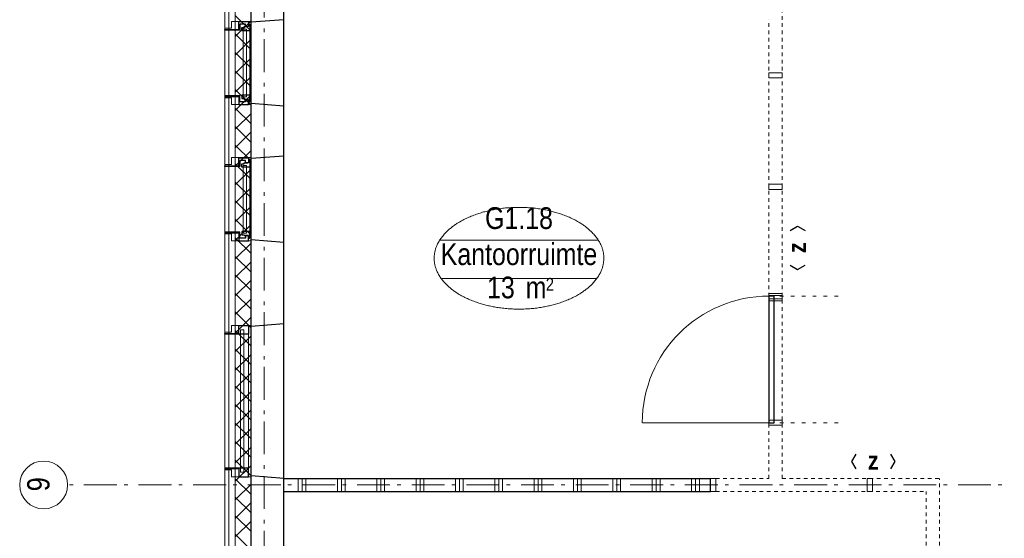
# Model space of a CAD drawing. Header units: millimetres. Extents: x 274611 to 571164, y 158736 to 298905.
# Tile 163 of 172: x 544050 to 551559, y 220685 to 224642. Entities that reach past the tile are written whole.
import ezdxf
from ezdxf.enums import TextEntityAlignment as Align

# ---------------------------------------------------------------- set-up
doc = ezdxf.new("R2010")
doc.units = ezdxf.units.MM
doc.header["$LTSCALE"] = 400
doc.header["$PDMODE"] = 1
doc.header["$PDSIZE"] = 15
for name, pattern in [('STYLE_05', [0.208282, 0.069427, -0.138855]), ('STYLE_06', [1.041641, 0.625, -0.208282, 0.069427, -0.138931]), ('STYLE_21', [0.138889, 0.069444, -0.069444])]:
    doc.linetypes.add(name, pattern=pattern)
for name, color, linetype, lineweight in [('Binnenkozijnen', 140, 'Continuous', 15), ('Buitenkozijnen', 140, 'Continuous', 15), ('Interieur-deur', 43, 'Continuous', 9), ('Interieur-scheidingswand-horizontaal', 5, 'Continuous', 25), ('Interieur-systeemwand glas', 140, 'STYLE_21', 15), ('Kozijnmerken', 43, 'Continuous', 9), ('Lijn-stramien', 5, 'STYLE_06', 9), ('mat-beton (ihwg)', 5, 'Continuous', 25), ('mat-isolatie', 140, 'Continuous', 15), ('mat-multiplex-hor', 140, 'Continuous', 15), ('None', 7, 'Continuous', 9), ('Ruimtenummers', 5, 'Continuous', 25)]:
    doc.layers.add(name, color=color, linetype=linetype, lineweight=lineweight)
doc.styles.add('Arial Narrow', font='ARIALN.TTF', dxfattribs={"height": 222.25})
doc.styles.add('Arial Narrow (bold)', font='ARIALNB.TTF', dxfattribs={"height": 172.861111})

# ---------------------------------------------------------------- blocks, each defined once
blk = doc.blocks.new('*X468')
at = {"layer": 'None', "lineweight": 13}
for p, q in [((37321.1, 22632.4), (37441.1, 22512.4)), ((37321.1, 22491), (37441.1, 22371)), ((37321.1, 22349.6), (37441.1, 22229.6)), ((37321.1, 22208.2), (37441.1, 22088.2)), ((37321.1, 22066.8), (37441.1, 21946.8)), ((37321.1, 21925.4), (37441.1, 21805.4)), ((37321.1, 21784), (37441.1, 21664)), ((37321.1, 21642.6), (37441.1, 21522.6)), ((37321.1, 21501.2), (37441.1, 21381.2)), ((37321.1, 21359.8), (37441.1, 21239.8)), ((37321.1, 21218.4), (37441.1, 21098.4)), ((37321.1, 21077), (37441.1, 20957)), ((37321.1, 20935.6), (37441.1, 20815.6)), ((37321.1, 20794.2), (37441.1, 20674.2)), ((37321.1, 20652.8), (37441.1, 20532.8)), ((37321.1, 20511.4), (37441.1, 20391.4)), ((37321.1, 20370), (37441.1, 20250)), ((37321.1, 20228.6), (37441.1, 20108.6)), ((37321.1, 20087.2), (37441.1, 19967.2)), ((37321.1, 19945.8), (37441.1, 19825.8)), ((37321.1, 19804.4), (37441.1, 19684.4)), ((37321.1, 19663), (37441.1, 19543)), ((37321.1, 19521.6), (37441.1, 19401.6)), ((37321.1, 19380.2), (37441.1, 19260.2)), ((37321.1, 19238.8), (37441.1, 19118.8)), ((37321.1, 19097.4), (37441.1, 18977.4)), ((37321.1, 18956), (37441.1, 18836)), ((37321.1, 18814.6), (37441.1, 18694.6)), ((37321.1, 18673.2), (37441.1, 18553.2))]:
    blk.add_line(p, q, dxfattribs=at)
at = {"layer": 'None', "lineweight": 5}
for p, q in [((37321.1, 22471.9), (37441.1, 22591.9)), ((37321.1, 22330.4), (37441.1, 22450.4)), ((37321.1, 22189), (37441.1, 22309)), ((37321.1, 22047.6), (37441.1, 22167.6)), ((37321.1, 21906.2), (37441.1, 22026.2)), ((37321.1, 21764.8), (37441.1, 21884.8)), ((37321.1, 21623.3), (37441.1, 21743.3)), ((37321.1, 21481.9), (37441.1, 21601.9)), ((37321.1, 21340.5), (37441.1, 21460.5)), ((37321.1, 21199.1), (37441.1, 21319.1)), ((37321.1, 21057.6), (37441.1, 21177.6)), ((37321.1, 20916.2), (37441.1, 21036.2)), ((37321.1, 20774.8), (37441.1, 20894.8)), ((37321.1, 20633.4), (37441.1, 20753.4)), ((37321.1, 20492), (37441.1, 20612)), ((37321.1, 20350.5), (37441.1, 20470.5)), ((37321.1, 20209.1), (37441.1, 20329.1)), ((37321.1, 20067.7), (37441.1, 20187.7)), ((37321.1, 19926.3), (37441.1, 20046.3)), ((37321.1, 19784.9), (37441.1, 19904.9)), ((37321.1, 19643.4), (37441.1, 19763.4)), ((37321.1, 19502), (37441.1, 19622)), ((37321.1, 19360.6), (37441.1, 19480.6)), ((37321.1, 19219.2), (37441.1, 19339.2)), ((37321.1, 19077.7), (37441.1, 19197.7)), ((37321.1, 18936.3), (37441.1, 19056.3)), ((37321.1, 18794.9), (37441.1, 18914.9)), ((37321.1, 18653.5), (37441.1, 18773.5))]:
    blk.add_line(p, q, dxfattribs=at)
blk = doc.blocks.new('systeemwandstijl 900 hoh')
at = {"layer": 'Interieur-systeemwand glas', "color": 43, "linetype": 'Continuous', "lineweight": 9}
blk.add_lwpolyline([(0, 20), (100, 20), (100, -20), (0, -20)], close=True, dxfattribs=at)
at = {"layer": 'Interieur-systeemwand glas', "color": 43, "linetype": 'Continuous', "lineweight": 15}
for p in [(0, 900), (0, 0)]:
    blk.add_point(p, dxfattribs=at)
blk = doc.blocks.new('Deur systeemwand 950')
at = {"layer": 'Interieur-deur', "color": 140, "linetype": 'Continuous', "lineweight": 15}
blk.add_line((0, 1063.8), (0, 100), dxfattribs=at)
at = {"layer": 'Interieur-deur', "color": 92, "linetype": 'Continuous', "lineweight": 25}
blk.add_lwpolyline([(-966, 100), (0, 100), (0, 60), (-966, 60)], close=True, dxfattribs=at)
at = {"layer": 'Interieur-deur', "color": 140, "linetype": 'Continuous', "lineweight": 15}
blk.add_arc((0, 100), 966, 90, 180, dxfattribs=at)
at = {"layer": 'Interieur-systeemwand glas', "color": 43, "linetype": 'Continuous', "lineweight": 9}
for points in [[(-986, 100), (-946, 100), (-946, 0), (-986, 0)], [(-20, 100), (20, 100), (20, 0), (-20, 0)]]:
    blk.add_lwpolyline(points, close=True, dxfattribs=at)
at = {"layer": 'Lijn-stramien', "color": 8, "linetype": 'STYLE_05', "lineweight": 5}
for p, q in [((-966, 100), (-966, -476)), ((0, 100), (0, -476))]:
    blk.add_line(p, q, dxfattribs=at)
at = {"layer": 'None', "linetype": 'Continuous', "lineweight": 5}
for p in [(-966, 100), (0, 100)]:
    blk.add_point(p, dxfattribs=at)
blk = doc.blocks.new('0600 pui gemeentehuis')
at = {"layer": 'Buitenkozijnen', "color": 92, "linetype": 'Continuous', "lineweight": 25}
for p, q in [((50.3, 0), (70.3, -250)), ((710.3, 0), (690.3, -250))]:
    blk.add_line(p, q, dxfattribs=at)
at = {"layer": 'Buitenkozijnen', "color": 43, "linetype": 'Continuous', "lineweight": 9}
blk.add_lwpolyline([(697.8, -400), (645.3, -400), (645.3, -450), (115.3, -450), (115.3, -400), (62.8, -400), (62.8, -250), (70.3, -250), (50.3, 0), (710.3, 0), (690.3, -250), (697.8, -250)], close=True, dxfattribs=at)
at = {"layer": 'None', "color": 8, "linetype": 'Continuous', "lineweight": 5}
blk.add_line((134.5, -260), (626, -260), dxfattribs=at)
at = {"layer": 'None', "color": 92, "linetype": 'Continuous', "lineweight": 25}
for points in [[(63.5, -270), (102.5, -270), (102.5, -291.7), (83.5, -291.7), (83.5, -335), (129.3, -335), (129.3, -450), (125.3, -450), (125.3, -344), (63.5, -344), (63.5, -325), (63.5, -325)], [(697, -270), (658, -270), (658, -291.7), (677, -291.7), (677, -335), (631.3, -335), (631.3, -450), (635.3, -450), (635.3, -344), (697, -344), (697, -325), (697, -325)]]:
    blk.add_lwpolyline(points, close=True, dxfattribs=at)
for points in [[(84.5, -270), (84.5, -260), (134.5, -260), (134.5, -320), (109.4, -320), (109.4, -301.9), (102.5, -301.9), (102.5, -274.7)], [(676, -270), (676, -260), (626, -260), (626, -320), (651.2, -320), (651.2, -301.9), (658, -301.9), (658, -274.7)]]:
    blk.add_lwpolyline(points, dxfattribs=at)
at = {"layer": 'None', "color": 140, "linetype": 'Continuous', "lineweight": 15}
blk.add_lwpolyline([(122.8, -284.2), (637.8, -284.2), (637.8, -310.6), (122.8, -310.6)], close=True, dxfattribs=at)
blk = doc.blocks.new('1200 pui gemeentehuis')
at = {"layer": 'Buitenkozijnen', "color": 92, "linetype": 'Continuous', "lineweight": 25}
for p, q in [((50, 0), (70, -250)), ((1230, 0), (1210, -250))]:
    blk.add_line(p, q, dxfattribs=at)
at = {"layer": 'Buitenkozijnen', "color": 43, "linetype": 'Continuous', "lineweight": 9}
blk.add_lwpolyline([(1165, -400), (1165, -450), (115, -450), (115, -400), (63, -400), (63, -250), (70, -250), (50, 0), (1230, 0), (1210, -250), (1217, -250), (1217, -400)], close=True, dxfattribs=at)
at = {"layer": 'None', "color": 8, "linetype": 'Continuous', "lineweight": 5}
blk.add_line((129, -270), (1150.5, -270), dxfattribs=at)
at = {"layer": 'None', "color": 92, "linetype": 'Continuous', "lineweight": 25}
for points in [[(63, -270), (129, -270), (129, -450), (125, -450), (125, -344), (63, -344), (63, -325)], [(1217, -270), (1151, -270), (1151, -450), (1155, -450), (1155, -344), (1217, -344), (1217, -325)]]:
    blk.add_lwpolyline(points, close=True, dxfattribs=at)
at = {"layer": 'None', "color": 140, "linetype": 'Continuous', "lineweight": 15}
blk.add_lwpolyline([(97.5, -304.8), (1183, -304.8), (1183, -331.2), (97.5, -331.2)], close=True, dxfattribs=at)
blk = doc.blocks.new('Ruimtenummer UV 50')
at = {"layer": 'Ruimtenummers', "color": 8, "lineweight": 5}
for p, q in [((602.2, 156.5), (-602.3, 156.5)), ((594.7, -137.5), (-594.8, -137.5))]:
    blk.add_line(p, q, dxfattribs=at)
blk.add_open_spline([(-323.4, 353.8), (-173.3, 405.8), (173.3, 405.8), (323.4, 353.8), (473.5, 301.8), (560.1, 211.8), (646.8, 121.7), (646.8, 17.7), (646.8, -86.3), (560.1, -176.3), (473.5, -266.4), (323.4, -318.4), (173.3, -370.4), (-173.3, -370.4), (-323.4, -318.4), (-473.5, -266.4), (-560.2, -176.3), (-646.8, -86.3), (-646.8, 17.7), (-646.8, 121.7), (-560.2, 211.8), (-473.5, 301.8), (-323.4, 353.8)], degree=2, knots=[0, 0, 0, 0.09962, 0.19924, 0.19924, 0.283607, 0.283607, 0.349619, 0.349619, 0.415638, 0.415638, 0.5, 0.5, 0.59962, 0.69924, 0.69924, 0.783607, 0.783607, 0.849619, 0.849619, 0.915638, 0.915638, 1, 1, 1], dxfattribs=at)
at = {"layer": 'Ruimtenummers', "attachment_point": 2, "style": 'Arial Narrow'}
for s, insert, char_height in [(' 2', (220.1, -132.8), 96.8), (' m', (103.6, -122.2), 165.95)]:
    blk.add_mtext(s, dxfattribs=dict(at, insert=insert, char_height=char_height))
at = {"layer": 'Ruimtenummers', "style": 'Arial Narrow'}
for tag, p in [('Nummer', (0, 406.9)), ('Naam', (0, 131.7)), ('Oppervlak', (-137.9, -122.2))]:
    blk.add_attdef(tag, text='', height=165.9, dxfattribs=at).set_placement(p, align=Align.TOP_CENTER)
blk = doc.blocks.new('*X1267')
at = {"layer": 'None', "lineweight": 9}
for p, q in [((37800, 19000), (37800, 19100)), ((37830, 19000), (37830, 19100)), ((37860, 19000), (37860, 19100)), ((38100, 19000), (38100, 19100)), ((38130, 19000), (38130, 19100)), ((38160, 19000), (38160, 19100)), ((38400, 19000), (38400, 19100)), ((38430, 19000), (38430, 19100)), ((38460, 19000), (38460, 19100)), ((38700, 19000), (38700, 19100)), ((38730, 19000), (38730, 19100)), ((38760, 19000), (38760, 19100)), ((39000, 19000), (39000, 19100)), ((39030, 19000), (39030, 19100)), ((39060, 19000), (39060, 19100)), ((39300, 19000), (39300, 19100)), ((39330, 19000), (39330, 19100)), ((39360, 19000), (39360, 19100)), ((39600, 19000), (39600, 19100)), ((39630, 19000), (39630, 19100)), ((39660, 19000), (39660, 19100)), ((39900, 19000), (39900, 19100)), ((39930, 19000), (39930, 19100)), ((39960, 19000), (39960, 19100)), ((40200, 19000), (40200, 19100)), ((40230, 19000), (40230, 19100)), ((40260, 19000), (40260, 19100)), ((40500, 19000), (40500, 19100)), ((40530, 19000), (40530, 19100)), ((40560, 19000), (40560, 19100)), ((40800, 19000), (40800, 19100)), ((40830, 19000), (40830, 19100)), ((40860, 19000), (40860, 19100))]:
    blk.add_line(p, q, dxfattribs=at)
blk = doc.blocks.new('Kozijnmerk 50')
at = {"layer": 'Kozijnmerken', "color": 92, "linetype": 'Continuous', "lineweight": 25}
for points in [[(-132.2, 50.6), (-164.8, -5.8), (-132.2, -62.1)], [(132.2, 50.6), (164.8, -5.8), (132.2, -62.1)]]:
    blk.add_lwpolyline(points, dxfattribs=at)
at = {"layer": 'None', "color": 43, "style": 'Arial Narrow (bold)'}
blk.add_attdef('merk', text='', height=138.3, dxfattribs=at).set_placement((0, 0), align=Align.MIDDLE_CENTER)

msp = doc.modelspace()

# ---------------------------------------------------------------- linework, layer by layer
at = {"layer": 'Interieur-scheidingswand-horizontaal', "lineweight": 25}
for p, q in [((546064.22537, 221141.95664), (549319.18474, 221141.95664)), ((546064.22537, 221041.95664), (546064.22537, 221141.95664)), ((549319.18474, 221041.95664), (549319.18474, 221141.95664)), ((546064.22537, 221041.95664), (549319.18474, 221041.95664))]:
    msp.add_line(p, q, dxfattribs=at)
at = {"layer": 'Interieur-systeemwand glas', "lineweight": 15}
for p, q in [((549864.18474, 221141.95664), (549864.18474, 228341.95664)), ((549764.18474, 221141.95664), (549764.18474, 224641.95664)), ((549359.18474, 221141.95664), (549764.18474, 221141.95664)), ((549359.18474, 221041.95664), (549359.18474, 221141.95664)), ((549864.18474, 221141.95664), (551064.22537, 221141.95664)), ((551064.22537, 215741.95664), (551064.22537, 221141.95664)), ((549359.18474, 221041.95664), (550964.22537, 221041.95664)), ((550964.22537, 215741.95664), (550964.22537, 221041.95664))]:
    msp.add_line(p, q, dxfattribs=at)
at = {"layer": 'mat-beton (ihwg)', "lineweight": 25}
for p, q in [((545814.22537, 208116.95664), (545814.22537, 242941.95664)), ((546064.22537, 212321.95683), (546064.22537, 234141.93973))]:
    msp.add_line(p, q, dxfattribs=at)
at = {"layer": 'mat-isolatie', "lineweight": 15}
for p, q in [((545694.22537, 210236.58818), (545694.22537, 243061.95664)), ((545814.22537, 210136.58818), (545814.22537, 242941.95664))]:
    msp.add_line(p, q, dxfattribs=at)
at = {"layer": 'mat-multiplex-hor', "lineweight": 15}
for p, q in [((545614.18489, 210338.95664), (545614.18489, 243141.95664)), ((545644.18489, 210338.95664), (545644.18489, 243111.95664))]:
    msp.add_line(p, q, dxfattribs=at)
at = {"layer": 'None', "color": 43, "linetype": 'STYLE_06', "lineweight": 9}
for p, q in [((545914.18474, 244491.7438), (545914.18474, 203291.79664)), ((563123.08474, 221091.95664), (544415.11474, 221091.95664))]:
    msp.add_line(p, q, dxfattribs=at)
at = {"layer": 'None', "color": 43, "linetype": 'Continuous', "lineweight": 9}
msp.add_circle((544232.50832, 221091.95664), 182.60642, dxfattribs=at)

# ---------------------------------------------------------------- block references
at = {"layer": 'Binnenkozijnen', "color": 7, "rotation": 270}
for name, p in [('0600 pui gemeentehuis', (546064.22537, 224691.95664)), ('0600 pui gemeentehuis', (546064.22537, 223651.95713)), ('1200 pui gemeentehuis', (546064.22537, 222371.95664))]:
    msp.add_blockref(name, p, dxfattribs=at)
at = {"layer": 'Interieur-scheidingswand-horizontaal', "color": 7, "xscale": -1}
for name, p, rotation in [('systeemwandstijl 900 hoh', (549764.18474, 224216.95664), 180), ('systeemwandstijl 900 hoh', (549764.18474, 223366.95664), 180), ('Deur systeemwand 950', (549864.18474, 221566.95615), 90), ('systeemwandstijl 900 hoh', (549339.18474, 221141.95664), 90), ('systeemwandstijl 900 hoh', (550533.22537, 221141.95664), 90)]:
    msp.add_blockref(name, p, dxfattribs=dict(at, rotation=rotation))
at = {"layer": 'Interieur-scheidingswand-horizontaal', "color": 7}
for p in [(549764.18474, 222516.95615), (549764.18482, 221566.95664)]:
    msp.add_blockref('systeemwandstijl 900 hoh', p, dxfattribs=at)
at = {"layer": 'Interieur-scheidingswand-horizontaal'}
msp.add_blockref('*X1267', (508373.12537, 202041.95664), dxfattribs=at)
at = {"layer": 'Kozijnmerken', "color": 7, "rotation": 90}
msp.add_blockref('Kozijnmerk 50', (549977.17247, 222901.81401), dxfattribs=at).add_auto_attribs({'merk': 'z'})
at = {"layer": 'Kozijnmerken', "color": 7}
msp.add_blockref('Kozijnmerk 50', (550559.29171, 221277.25529), dxfattribs=at).add_auto_attribs({'merk': 'z'})
at = {"layer": 'mat-isolatie'}
msp.add_blockref('*X468', (508373.12537, 202041.95664), dxfattribs=at)
at = {"layer": 'Ruimtenummers'}
msp.add_blockref('Ruimtenummer UV 50', (547857.85378, 222803.95095), dxfattribs=at).add_auto_attribs({'Nummer': 'G1.18', 'Naam': 'Kantoorruimte', 'Oppervlak': '13'})

# ---------------------------------------------------------------- texts
at = {"layer": 'None', "color": 43, "insert": (544107.62499, 221043.2733), "char_height": 169.33333, "attachment_point": 1, "rotation": 90, "style": 'Arial Narrow'}
msp.add_mtext('9', dxfattribs=at)

doc.saveas('drawing.dxf')
